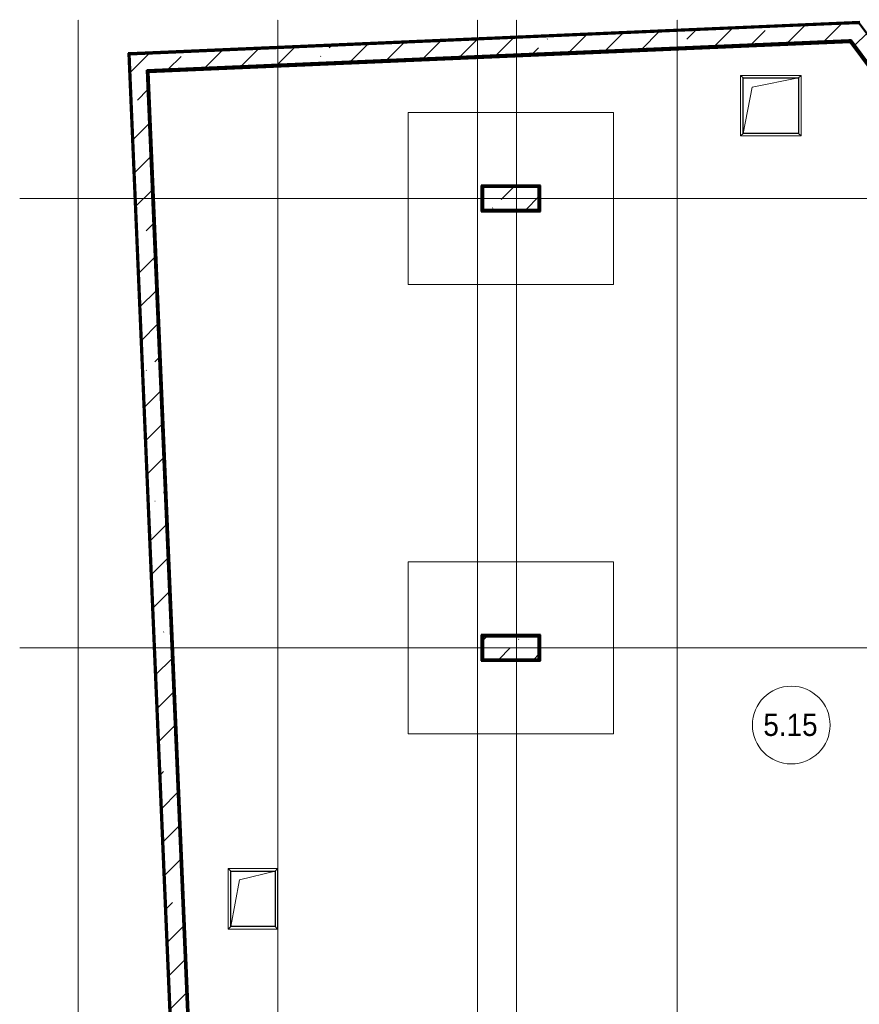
# Model space of a CAD drawing. Header units: millimetres. Extents: x -135639 to 224623, y -383017 to -59102.
# Tile 224 of 256: x 69540 to 84675, y -245738 to -227996. Entities that reach past the tile are written whole.
import ezdxf

# ---------------------------------------------------------------- set-up
doc = ezdxf.new("R2010")
doc.units = ezdxf.units.MM
doc.linetypes.add('Линия сетки', pattern=[25, 20, -2.5, 0, -2.5])
for name, color, linetype, lineweight in [('A-000-M_MASS', 7, 'Continuous', 18), ('A-010-A_ROOM', 7, 'Continuous', 20), ('A-200-M_WALL', 7, 'Continuous', 18), ('A-200-M_WALL_EXT', 7, 'Continuous', 18), ('A-200-M_WALL_INT', 7, 'Continuous', 18), ('A-200-M_WALL_PAT', 7, 'Continuous', 40), ('A-314-M_WINDOW', 7, 'Continuous', 18), ('S-160-M_FOUND', 7, 'Continuous', 18), ('S-280-M_COLUMN', 7, 'Continuous', 18), ('S-280-M_STRUCT_FRAME', 7, 'Continuous', 18), ('Z-030-M_GRID', 7, 'Continuous', 9)]:
    doc.layers.add(name, color=color, linetype=linetype, lineweight=lineweight)
doc.styles.add('Arial_2', font='arial.ttf', dxfattribs={"width": 0.9, "height": 400})
pattern_1 = [(0, (0, 0), (812.8, 203.2), [67.056, -542.544, 67.056, -542.544, -3251.2]), (0, (0, 0), (812.8, 203.2), [-1219.2, 67.056, -1152.144, 67.056, -542.544, -1422.4]), (0, (0, 0), (812.8, 203.2), [-3048, 67.056, -339.344, 67.056, -948.944]), (120, (304.8, 101.6), (-582.37636, 602.30545), [67.056, -542.544, 67.056, -542.544, -3251.2]), (120, (304.8, 101.6), (-582.37636, 602.30545), [-1219.2, 67.056, -1152.144, 67.056, -542.544, -1422.4]), (120, (304.8, 101.6), (-582.37636, 602.30545), [-3048, 67.056, -339.344, 67.056, -948.944]), (240, (406.4, 508), (-230.42364, -805.50545), [67.056, -542.544, 67.056, -542.544, -3251.2]), (240, (406.4, 508), (-230.42364, -805.50545), [-1219.2, 67.056, -1152.144, 67.056, -542.544, -1422.4]), (240, (406.4, 508), (-230.42364, -805.50545), [-3048, 67.056, -339.344, 67.056, -948.944])]
pattern_2 = [(45, (0, 0), (-628.618, 628.618), []), (45, (628.6, 0), (-628.618, 628.618), [1111.25, -222.25, 6.706, -215.544])]

# ---------------------------------------------------------------- blocks, each defined once
blk = doc.blocks.new('105_Приямок_C крышкой - 800х1000-3698029-B2_-11_400_')
at = {"layer": 'A-314-M_WINDOW', "color": 253, "true_color": 0xaaaaaa}
for p, q in [((-545, -445), (-545, 445)), ((-545, 445), (545, 445)), ((545, 445), (545, -445)), ((545, -445), (-545, -445))]:
    blk.add_line(p, q, dxfattribs=at)
at = {"layer": 'S-280-M_STRUCT_FRAME', "color": 253, "true_color": 0xaaaaaa}
for p, q in [((-500, 400), (-545, 445)), ((500, 400), (545, 445)), ((-500, -400), (-545, -445)), ((500, -400), (545, -445))]:
    blk.add_line(p, q, dxfattribs=at)
blk = doc.blocks.new('105_Приямок_C крышкой - 1000x1000-3698033-B2_-11_400_')
at = {"layer": 'A-314-M_WINDOW', "color": 253, "true_color": 0xaaaaaa}
for p, q in [((-545, -545), (-545, 545)), ((-545, 545), (545, 545)), ((545, 545), (545, -545)), ((545, -545), (-545, -545))]:
    blk.add_line(p, q, dxfattribs=at)
at = {"layer": 'S-280-M_STRUCT_FRAME', "color": 253, "true_color": 0xaaaaaa}
for p, q in [((-500, 500), (-545, 545)), ((500, 500), (545, 545)), ((-500, -500), (-545, -545)), ((500, -500), (545, -545))]:
    blk.add_line(p, q, dxfattribs=at)
blk = doc.blocks.new('135_SLK_GD_AR_rvt-1-B2_-11_400_')
at = {"layer": 'A-200-M_WALL_PAT', "lineweight": 9, "true_color": 0xaaaaaa}
h = blk.add_hatch(dxfattribs=at)
h.set_pattern_fill('FP_4', color=253, style=0, pattern_type=2)
h.set_pattern_definition(pattern_1)
h.paths.add_polyline_path([(80387, 132789), (93072, 133332), (93058, 133352), (80386, 132809)])
h = blk.add_hatch(dxfattribs=at)
h.set_pattern_fill('FP_4', color=253, style=0, pattern_type=2)
h.set_pattern_definition(pattern_1)
h.paths.add_polyline_path([(105820, 116105), (105836, 116117), (93082, 133353), (93058, 133352), (105808, 116121)])
h = blk.add_hatch(dxfattribs=at)
h.set_pattern_fill('FP_4', color=253, style=0, pattern_type=2)
h.set_pattern_definition(pattern_1)
h.paths.add_polyline_path([(81167, 114552), (81187, 114553), (80407, 132790), (80387, 132789), (81156, 114827)])
h = blk.add_hatch(dxfattribs=at)
h.set_pattern_fill('FP_4', color=253, style=0, pattern_type=2)
h.set_pattern_definition(pattern_1)
h.paths.add_polyline_path([(86430, 130280), (87450, 130280), (87450, 130300), (86430, 130300)])
h = blk.add_hatch(dxfattribs=at)
h.set_pattern_fill('FP_4', color=253, style=0, pattern_type=2)
h.set_pattern_definition(pattern_1)
h.paths.add_polyline_path([(86450, 122180), (87450, 122180), (87450, 122200), (86430, 122200), (86430, 122180)])
at = {"layer": 'A-200-M_WALL', "color": 253, "lineweight": 40, "true_color": 0xaaaaaa}
for p, q in [((80407, 132790), (93054, 133331)), ((93054, 133331), (93072, 133332)), ((93072, 133332), (105808, 116121)), ((80408, 132775), (80407, 132790)), ((81187, 114553), (80408, 132775)), ((87470, 130720), (86430, 130720)), ((86430, 130700), (86430, 130720)), ((86430, 130700), (86430, 130300)), ((87470, 130720), (87470, 130700)), ((87470, 130280), (87470, 130700)), ((86430, 130280), (86430, 130300)), ((86430, 130280), (87450, 130280)), ((87470, 130280), (87450, 130280)), ((87470, 122620), (86430, 122620)), ((86430, 122600), (86430, 122620)), ((86430, 122600), (86430, 122200)), ((87470, 122620), (87470, 122600)), ((87470, 122180), (87470, 122600)), ((86430, 122180), (86430, 122200)), ((86430, 122180), (87450, 122180)), ((87470, 122180), (87450, 122180))]:
    blk.add_line(p, q, dxfattribs=at)
at = {"layer": 'A-200-M_WALL_INT', "color": 253, "lineweight": 40, "true_color": 0xaaaaaa}
for p, q in [((93040, 133351), (80386, 132809)), ((80423, 132776), (93065, 133317)), ((93058, 133352), (93040, 133351)), ((93082, 133353), (93058, 133352)), ((93065, 133317), (105787, 116125)), ((105836, 116117), (93082, 133353)), ((80386, 132809), (80387, 132789)), ((80387, 132789), (80388, 132774)), ((80388, 132774), (81167, 114552)), ((81202, 114553), (80423, 132776)), ((87485, 130735), (86415, 130735)), ((86415, 130735), (86415, 130720)), ((86415, 130720), (86415, 130700)), ((86415, 130700), (86415, 130300)), ((87485, 130720), (87485, 130735)), ((87485, 130700), (87485, 130720)), ((87485, 130265), (87485, 130700)), ((86415, 130300), (86415, 130280)), ((86415, 130280), (86415, 130265)), ((86415, 130265), (87450, 130265)), ((87450, 130265), (87470, 130265)), ((87470, 130265), (87485, 130265)), ((87485, 122635), (86415, 122635)), ((86415, 122635), (86415, 122620)), ((86415, 122620), (86415, 122600)), ((86415, 122600), (86415, 122200)), ((87485, 122620), (87485, 122635)), ((87485, 122600), (87485, 122620)), ((87485, 122165), (87485, 122600)), ((86415, 122200), (86415, 122180)), ((86415, 122180), (86415, 122165)), ((86415, 122165), (87450, 122165)), ((87450, 122165), (87470, 122165)), ((87470, 122165), (87485, 122165))]:
    blk.add_line(p, q, dxfattribs=at)
at = {"layer": 'A-314-M_WINDOW', "color": 253, "lineweight": 18, "true_color": 0xaaaaaa, "rotation": 90.0000000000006}
for name, p in [('105_Приямок_C крышкой - 1000x1000-3698033-B2_-11_400_', (91635, 132170)), ('105_Приямок_C крышкой - 800х1000-3698029-B2_-11_400_', (82300, 117880))]:
    blk.add_blockref(name, p, dxfattribs=at)
blk = doc.blocks.new('Бетон-Прямоугольная-Колонна - CLM_Подземные этажи_В40-400х1000-V232-B2_-11_400_')
at = {"layer": 'S-280-M_COLUMN', "lineweight": 9, "true_color": 0xaaaaaa}
h = blk.add_hatch(dxfattribs=at)
h.set_pattern_fill('FP_113', color=253, style=0, pattern_type=2)
h.set_pattern_definition([(315, (-122400, 86950), (628.618, 628.618), []), (315, (-122400, 86321.4), (628.618, 628.618), [1111.25, -222.25, 6.706, -215.544])])
h.paths.add_polyline_path([(-200, 500), (-200, -500), (200, -500), (200, 500)])
at = {"layer": 'S-280-M_COLUMN', "color": 253, "lineweight": 40, "true_color": 0xaaaaaa}
for p, q in [((200, 500), (-200, 500)), ((-200, 500), (-200, -500)), ((200, -500), (200, 500)), ((-200, -500), (200, -500))]:
    blk.add_line(p, q, dxfattribs=at)
blk = doc.blocks.new('Бетон-Прямоугольная-Колонна - CLM_Подземные этажи_В40-400х1000-V234-B2_-11_400_')
at = {"layer": 'S-280-M_COLUMN', "lineweight": 9, "true_color": 0xaaaaaa}
h = blk.add_hatch(dxfattribs=at)
h.set_pattern_fill('FP_115', color=253, style=0, pattern_type=2)
h.set_pattern_definition([(315, (-130500, 86950), (628.618, 628.618), []), (315, (-130500, 86321.4), (628.618, 628.618), [1111.25, -222.25, 6.706, -215.544])])
h.paths.add_polyline_path([(-200, 500), (-200, -500), (200, -500), (200, 500)])
at = {"layer": 'S-280-M_COLUMN', "color": 253, "lineweight": 40, "true_color": 0xaaaaaa}
for p, q in [((200, 500), (-200, 500)), ((-200, 500), (-200, -500)), ((200, -500), (200, 500)), ((-200, -500), (200, -500))]:
    blk.add_line(p, q, dxfattribs=at)
blk = doc.blocks.new('ADSK_ОбобщеннаяМодель_ОтверстиеПрямоугольное_вПерекрытии - ADSK_ОтверстиеПрямоугольное_вПерекрытии-727746-B2_-11_400_')
at = {"layer": 'A-000-M_MASS', "color": 253, "lineweight": 30, "true_color": 0xaaaaaa}
for p, q in [((-400, 500), (400, 500)), ((-400, -500), (-400, 500)), ((400, 500), (400, -500)), ((400, -500), (-400, -500))]:
    blk.add_line(p, q, dxfattribs=at)
at = {"layer": 'A-000-M_MASS', "color": 253, "true_color": 0xaaaaaa}
for p, q in [((-240, 340), (400, 500)), ((-400, -500), (-240, 340))]:
    blk.add_line(p, q, dxfattribs=at)
blk = doc.blocks.new('ADSK_ОбобщеннаяМодель_ОтверстиеПрямоугольное_вПерекрытии - ADSK_ОтверстиеПрямоугольное_вПерекрытии-657187-B2_-11_400_')
at = {"layer": 'A-000-M_MASS', "color": 253, "lineweight": 30, "true_color": 0xaaaaaa}
for p, q in [((-500, 500), (500, 500)), ((-500, -500), (-500, 500)), ((500, 500), (500, -500)), ((500, -500), (-500, -500))]:
    blk.add_line(p, q, dxfattribs=at)
at = {"layer": 'A-000-M_MASS', "color": 253, "true_color": 0xaaaaaa}
for p, q in [((-333, 333), (500, 500)), ((-500, -500), (-333, 333))]:
    blk.add_line(p, q, dxfattribs=at)
blk = doc.blocks.new('135_SLK_GD_KR_rvt-1-B2_-11_400_')
at = {"layer": 'A-200-M_WALL_PAT', "lineweight": 9, "true_color": 0xaaaaaa}
h = blk.add_hatch(dxfattribs=at)
h.set_pattern_fill('FP_5', color=253, style=0, pattern_type=2)
h.set_pattern_definition(pattern_2)
h.paths.add_polyline_path([(80087, 132797), (93082, 133353), (92867, 133644), (80074, 133096)])
h = blk.add_hatch(dxfattribs=at)
h.set_pattern_fill('FP_5', color=253, style=0, pattern_type=2)
h.set_pattern_definition(pattern_2)
h.paths.add_polyline_path([(134448, 77450), (134821, 77450), (93228, 133659), (92867, 133644), (134392, 77525)])
h = blk.add_hatch(dxfattribs=at)
h.set_pattern_fill('FP_5', color=253, style=0, pattern_type=2)
h.set_pattern_definition(pattern_2)
h.paths.add_polyline_path([(81902, 97388), (80386, 132809), (80087, 132797), (81601, 97411)])
at = {"layer": 'A-200-M_WALL', "color": 253, "lineweight": 40, "true_color": 0xaaaaaa}
for p, q in [((93233, 133669), (80073, 133106)), ((93231, 133665), (80074, 133102)), ((93229, 133661), (80074, 133098)), ((92867, 133644), (80074, 133096)), ((80074, 133096), (92867, 133644)), ((93228, 133659), (92867, 133644)), ((92867, 133644), (93228, 133659)), ((134706, 77605), (93228, 133659)), ((93228, 133659), (134706, 77605)), ((93229, 133661), (93231, 133659)), ((134708, 77607), (93231, 133659)), ((80063, 133106), (81591, 97412)), ((80063, 133106), (80067, 133106)), ((80067, 133106), (80073, 133106)), ((80068, 133102), (81595, 97412)), ((80068, 133102), (80072, 133102)), ((80072, 133102), (80074, 133102)), ((80072, 133098), (81599, 97411)), ((80072, 133098), (80074, 133098)), ((80074, 133096), (80087, 132797)), ((80087, 132797), (80074, 133096))]:
    blk.add_line(p, q, dxfattribs=at)
at = {"layer": 'A-200-M_WALL_EXT', "color": 253, "lineweight": 40, "true_color": 0xaaaaaa}
for p, q in [((93238, 133680), (80073, 133116)), ((80386, 132809), (93082, 133353)), ((93082, 133353), (134448, 77450)), ((80063, 133116), (80053, 133115)), ((80053, 133115), (81581, 97413)), ((80073, 133116), (80063, 133116)), ((80087, 132797), (81601, 97411)), ((81601, 97411), (80087, 132797)), ((81902, 97388), (80386, 132809))]:
    blk.add_line(p, q, dxfattribs=at)
at = {"layer": 'S-160-M_FOUND', "color": 253, "true_color": 0xaaaaaa}
for p, q in [((88800, 132050), (85100, 132050)), ((85100, 132050), (85100, 128950)), ((88800, 128950), (88800, 132050)), ((85100, 128950), (88800, 128950)), ((88800, 123950), (85100, 123950)), ((85100, 123950), (85100, 120850)), ((88800, 120850), (88800, 123950)), ((85100, 120850), (88800, 120850))]:
    blk.add_line(p, q, dxfattribs=at)
at = {"layer": 'A-000-M_MASS', "color": 253, "lineweight": 18, "true_color": 0xaaaaaa}
for name, p in [('ADSK_ОбобщеннаяМодель_ОтверстиеПрямоугольное_вПерекрытии - ADSK_ОтверстиеПрямоугольное_вПерекрытии-657187-B2_-11_400_', (91635, 132170)), ('ADSK_ОбобщеннаяМодель_ОтверстиеПрямоугольное_вПерекрытии - ADSK_ОтверстиеПрямоугольное_вПерекрытии-727746-B2_-11_400_', (82300, 117880))]:
    blk.add_blockref(name, p, dxfattribs=at)
at = {"layer": 'S-280-M_COLUMN', "color": 253, "lineweight": 18, "true_color": 0xaaaaaa, "rotation": 90.00000000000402}
for name, p in [('Бетон-Прямоугольная-Колонна - CLM_Подземные этажи_В40-400х1000-V234-B2_-11_400_', (86950, 130500)), ('Бетон-Прямоугольная-Колонна - CLM_Подземные этажи_В40-400х1000-V232-B2_-11_400_', (86950, 122400))]:
    blk.add_blockref(name, p, dxfattribs=at)
blk = doc.blocks.new('050_Марка_Помещение - Номер-620969-B2_-11_400_')
at = {"layer": 'A-010-A_ROOM', "color": 253, "true_color": 0xaaaaaa}
blk.add_circle((0, 0), 3.5, dxfattribs=at)
blk = doc.blocks.new('-2 этаж')
at = {"layer": 'Z-030-M_GRID', "color": 253, "linetype": 'Линия сетки', "true_color": 0xaaaaaa}
for p, q in [((338242.3, -369623.5), (338242.3, -216207.4)), ((341842.3, -369623.3), (341842.3, -216207.4)), ((345442.3, -369623.1), (345442.3, -216207.4)), ((346142.3, -367088.3), (346142.3, -216207.4)), ((349042.3, -369622.9), (349042.3, -216207.4)), ((415036, -219427.3), (337187.5, -219427.3)), ((415036.5, -227527.3), (337187.5, -227527.3))]:
    blk.add_line(p, q, dxfattribs=at)
at = {"lineweight": 5}
for name in ['135_SLK_GD_KR_rvt-1-B2_-11_400_', '135_SLK_GD_AR_rvt-1-B2_-11_400_']:
    blk.add_blockref(name, (259092.3, -349927.3), dxfattribs=at)
at = {"layer": 'A-010-A_ROOM', "color": 253, "true_color": 0xaaaaaa, "xscale": 199.9999999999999, "yscale": 199.9999999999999, "zscale": 199.9999999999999}
blk.add_blockref('050_Марка_Помещение - Номер-620969-B2_-11_400_', (351096.5, -228916.8), dxfattribs=at)
at = {"layer": 'A-010-A_ROOM', "color": 253, "lineweight": 9, "true_color": 0xaaaaaa, "insert": (350592.9, -228713.4), "char_height": 400, "width": 1212.151, "attachment_point": 1, "style": 'Arial_2'}
blk.add_mtext('5.15', dxfattribs=at)

msp = doc.modelspace()

# ---------------------------------------------------------------- block references
at = {"color": 0}
msp.add_blockref('-2 этаж', (-267648, -11789), dxfattribs=at)

doc.saveas('drawing.dxf')
